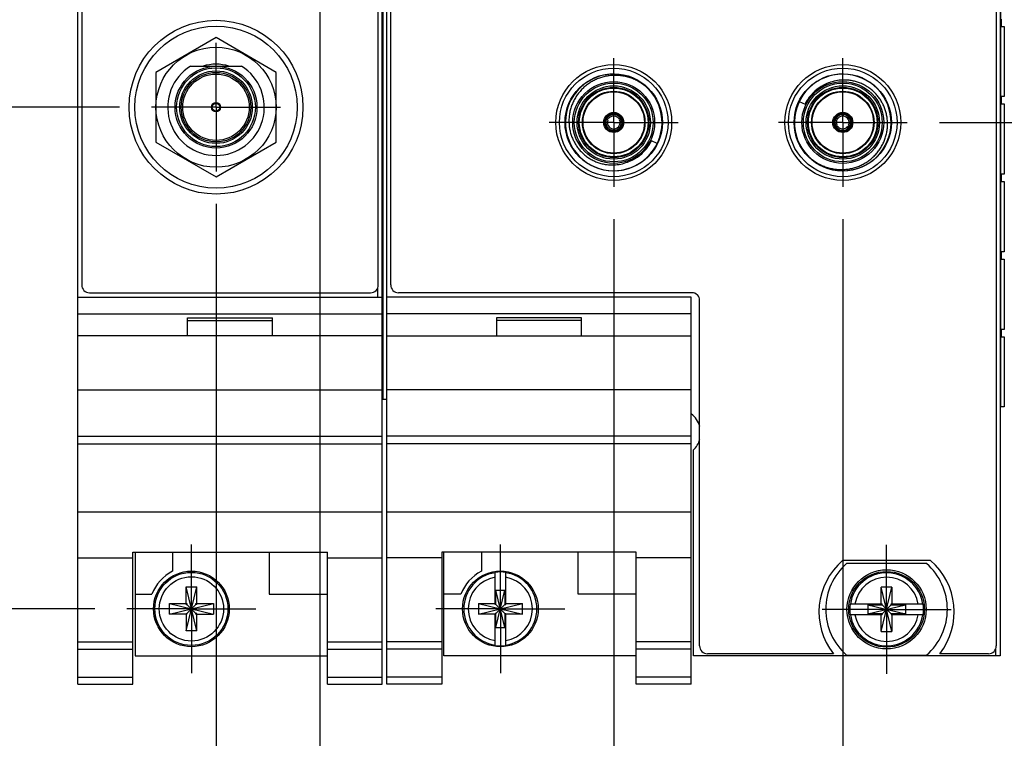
# Model space of a CAD drawing. Header units: inches. Extents: x 0.2 to 16.8, y 0.2 to 10.8.
# Tile 30 of 98: x 6.2 to 8.1, y 4.1 to 5.5. Entities that reach past the tile are written whole.
import ezdxf

# ---------------------------------------------------------------- set-up
doc = ezdxf.new("R2010")
doc.units = ezdxf.units.IN
doc.header["$LTSCALE"] = 0.935
doc.header["$MEASUREMENT"] = 0
doc.linetypes.add('CENTER', pattern=[0.6, 0.375, -0.075, 0.075, -0.075])
doc.layers.get('0').update_dxf_attribs({"linetype": 'CONTINUOUS'})
doc.layers.add('02___PRT_ALL_AXES', color=7, linetype='CONTINUOUS')
doc.layers.add('DIMENSIONS', color=7, linetype='CONTINUOUS')
doc.styles.get("Standard").update_dxf_attribs({"font": 'txt', "width": 0.8})
doc.dimstyles.new('DIMSTYLE_1', dxfattribs={"dimtxt": 0.125, "dimasz": 0.18, "dimexe": 0.125, "dimexo": 0.0625, "dimgap": 0.03125, "dimtad": 0, "dimtih": 1, "dimtoh": 1, "dimlfac": 1.333333, "dimzin": 4, "dimdsep": 46, "dimtxsty": 'STANDARD', "dimblk": '_FILLED', "dimblk1": '_FILLED', "dimblk2": '_FILLED', "dimcen": 0.09, "dimadec": 0, "dimazin": 0, "dimtp": 0.01, "dimtm": 0.01, "dimtfac": 1, "dimtofl": 0, "dimtmove": 0, "dimatfit": 3, "dimldrblk": '_FILLED', "dimfxl": 1, "dimtolj": 1, "dimtzin": 4, "dimarcsym": 0})

# ---------------------------------------------------------------- blocks, each defined once
blk = doc.blocks.new('*D0')
at = {"layer": 'DIMENSIONS', "color": 2, "linetype": 'CONTINUOUS'}
blk.add_line((6.3393, 4.3692), (5.8689, 4.3692), dxfattribs=at)
at = {"layer": 'DIMENSIONS', "color": 2, "linetype": 'CONTINUOUS', "insert": (5.8064, 4.4317), "char_height": 0.125, "width": 1.025, "attachment_point": 3, "line_spacing_factor": 0.9}
blk.add_mtext('5X .00{\\Ftxt.shx;\\W1.000000;\\H0.125000; }[0]', dxfattribs=at)
blk = doc.blocks.new('_FILLED')
at = {"color": 0, "linetype": 'BYBLOCK'}
blk.add_solid([(0, 0), (-1, 0.174), (-1, -0.174)], dxfattribs=at)
blk = doc.blocks.new('*D1')
at = {"layer": 'DIMENSIONS', "color": 2, "linetype": 'CONTINUOUS'}
blk.add_line((6.3871, 5.3437), (5.8689, 5.3437), dxfattribs=at)
at = {"layer": 'DIMENSIONS', "color": 2, "linetype": 'CONTINUOUS', "insert": (5.8064, 5.4062), "char_height": 0.125, "width": 0.925, "attachment_point": 3, "line_spacing_factor": 0.9}
blk.add_mtext('1.30{\\Ftxt.shx;\\W1.000000;\\H0.125000; }[33]', dxfattribs=at)
blk = doc.blocks.new('*D2')
at = {"layer": 'DIMENSIONS', "color": 2, "linetype": 'CONTINUOUS'}
blk.add_line((6.4419, 6.2152), (5.8689, 6.2152), dxfattribs=at)
at = {"layer": 'DIMENSIONS', "color": 2, "linetype": 'CONTINUOUS', "insert": (5.8064, 6.2777), "char_height": 0.125, "width": 1.125, "attachment_point": 3, "line_spacing_factor": 0.9}
blk.add_mtext('2.46{\\Ftxt.shx;\\W1.000000;\\H0.125000; }[62.5]', dxfattribs=at)
blk = doc.blocks.new('*D3')
at = {"layer": 'DIMENSIONS', "color": 2, "linetype": 'CONTINUOUS'}
blk.add_line((7.1594, 6.7991), (5.8689, 6.7991), dxfattribs=at)
at = {"layer": 'DIMENSIONS', "color": 2, "linetype": 'CONTINUOUS', "insert": (5.8064, 6.8616), "char_height": 0.125, "width": 1.125, "attachment_point": 3, "line_spacing_factor": 0.9}
blk.add_mtext('3.24{\\Ftxt.shx;\\W1.000000;\\H0.125000; }[82.3]', dxfattribs=at)
blk = doc.blocks.new('*D4')
at = {"layer": 'DIMENSIONS', "color": 2, "linetype": 'CONTINUOUS'}
blk.add_line((6.3871, 7.1231), (5.8689, 7.1231), dxfattribs=at)
at = {"layer": 'DIMENSIONS', "color": 2, "linetype": 'CONTINUOUS', "insert": (5.8064, 7.1856), "char_height": 0.125, "width": 1.125, "attachment_point": 3, "line_spacing_factor": 0.9}
blk.add_mtext('3.67{\\Ftxt.shx;\\W1.000000;\\H0.125000; }[93.3]', dxfattribs=at)
blk = doc.blocks.new('*D5')
at = {"layer": 'DIMENSIONS', "color": 2, "linetype": 'CONTINUOUS'}
for p, q in [((7.1612, 7.316), (5.8689, 7.316)), ((7.2825, 7.1591), (7.1612, 7.316)), ((7.6042, 7.1591), (7.2825, 7.1591))]:
    blk.add_line(p, q, dxfattribs=at)
at = {"layer": 'DIMENSIONS', "color": 2, "linetype": 'CONTINUOUS', "insert": (5.8064, 7.3785), "char_height": 0.125, "width": 1.125, "attachment_point": 3, "line_spacing_factor": 0.9}
blk.add_mtext('3.72{\\Ftxt.shx;\\W1.000000;\\H0.125000; }[94.5]', dxfattribs=at)
blk = doc.blocks.new('*D6')
at = {"layer": 'DIMENSIONS', "color": 2, "linetype": 'CONTINUOUS'}
blk.add_line((6.3393, 7.9849), (5.8689, 7.9849), dxfattribs=at)
at = {"layer": 'DIMENSIONS', "color": 2, "linetype": 'CONTINUOUS', "insert": (5.8064, 8.0474), "char_height": 0.125, "width": 1.525, "attachment_point": 3, "line_spacing_factor": 0.9}
blk.add_mtext('5X 4.82{\\Ftxt.shx;\\W1.000000;\\H0.125000; }[122.5]', dxfattribs=at)
blk = doc.blocks.new('*D7')
at = {"layer": 'DIMENSIONS', "color": 2, "linetype": 'CONTINUOUS'}
for p, q in [((5.9881, 8.1931), (5.8689, 8.1931)), ((6.1201, 8.0764), (5.9881, 8.1931)), ((6.2439, 8.0764), (6.1201, 8.0764))]:
    blk.add_line(p, q, dxfattribs=at)
at = {"layer": 'DIMENSIONS', "color": 2, "linetype": 'CONTINUOUS', "insert": (5.8064, 8.2556), "char_height": 0.125, "width": 1.225, "attachment_point": 3, "line_spacing_factor": 0.9}
blk.add_mtext('4.94{\\Ftxt.shx;\\W1.000000;\\H0.125000; }[125.6]', dxfattribs=at)
blk = doc.blocks.new('*D14')
at = {"layer": 'DIMENSIONS', "color": 2, "linetype": 'CONTINUOUS'}
for p, q in [((8.643, 5.8091), (8.762, 5.9242)), ((8.762, 5.9242), (9.7437, 5.9242)), ((7.9794, 5.8091), (8.643, 5.8091))]:
    blk.add_line(p, q, dxfattribs=at)
at = {"layer": 'DIMENSIONS', "color": 2, "linetype": 'CONTINUOUS', "insert": (9.8062, 5.9867), "char_height": 0.125, "width": 1.425, "attachment_point": 1, "line_spacing_factor": 0.9}
blk.add_mtext('2X 1.92{\\Ftxt.shx;\\W1.000000;\\H0.125000; }[48.8]', dxfattribs=at)
blk = doc.blocks.new('*D15')
at = {"layer": 'DIMENSIONS', "color": 2, "linetype": 'CONTINUOUS'}
for p, q in [((8.7212, 5.3141), (8.804, 5.4113)), ((8.804, 5.4113), (9.7437, 5.4113)), ((7.9794, 5.3141), (8.7212, 5.3141))]:
    blk.add_line(p, q, dxfattribs=at)
at = {"layer": 'DIMENSIONS', "color": 2, "linetype": 'CONTINUOUS', "insert": (9.8062, 5.4738), "char_height": 0.125, "width": 1.225, "attachment_point": 1, "line_spacing_factor": 0.9}
blk.add_mtext('2X 1.26{\\Ftxt.shx;\\W1.000000;\\H0.125000; }[32]', dxfattribs=at)
blk = doc.blocks.new('*D16')
at = {"layer": 'DIMENSIONS', "color": 2, "linetype": 'CONTINUOUS'}
for p, q in [((8.65, 6.3041), (8.7897, 6.4302)), ((8.7897, 6.4302), (9.7437, 6.4302)), ((7.9794, 6.3041), (8.65, 6.3041))]:
    blk.add_line(p, q, dxfattribs=at)
at = {"layer": 'DIMENSIONS', "color": 2, "linetype": 'CONTINUOUS', "insert": (9.8062, 6.4927), "char_height": 0.125, "width": 1.425, "attachment_point": 1, "line_spacing_factor": 0.9}
blk.add_mtext('2X 2.58{\\Ftxt.shx;\\W1.000000;\\H0.125000; }[65.5]', dxfattribs=at)
blk = doc.blocks.new('*D17')
at = {"layer": 'DIMENSIONS', "color": 2, "linetype": 'CONTINUOUS'}
blk.add_line((6.3871, 5.8162), (5.8689, 5.8162), dxfattribs=at)
at = {"layer": 'DIMENSIONS', "color": 2, "linetype": 'CONTINUOUS', "insert": (5.8064, 5.8787), "char_height": 0.125, "width": 0.925, "attachment_point": 3, "line_spacing_factor": 0.9}
blk.add_mtext('1.93{\\Ftxt.shx;\\W1.000000;\\H0.125000; }[49]', dxfattribs=at)
blk = doc.blocks.new('*D25')
at = {"layer": 'DIMENSIONS', "color": 2, "linetype": 'CONTINUOUS'}
blk.add_line((6.5747, 5.1561), (6.5747, 3.7855), dxfattribs=at)
at = {"layer": 'DIMENSIONS', "color": 2, "linetype": 'CONTINUOUS', "insert": (6.5122, 3.723), "char_height": 0.125, "width": 1.225, "attachment_point": 3, "rotation": 90, "line_spacing_factor": 0.9}
blk.add_mtext('3X .06{\\Ftxt.shx;\\W1.000000;\\H0.125000; }[1.6]', dxfattribs=at)
blk = doc.blocks.new('*D26')
at = {"layer": 'DIMENSIONS', "color": 2, "linetype": 'CONTINUOUS'}
for p, q in [((6.6295, 6.0276), (6.6295, 5.9469)), ((6.6295, 5.9469), (6.7761, 5.7916)), ((6.7761, 5.7916), (6.7761, 3.7855))]:
    blk.add_line(p, q, dxfattribs=at)
at = {"layer": 'DIMENSIONS', "color": 2, "linetype": 'CONTINUOUS', "insert": (6.7136, 3.723), "char_height": 0.125, "width": 0.925, "attachment_point": 3, "rotation": 90, "line_spacing_factor": 0.9}
blk.add_mtext('.14{\\Ftxt.shx;\\W1.000000;\\H0.125000; }[3.5]', dxfattribs=at)
blk = doc.blocks.new('*D27')
at = {"layer": 'DIMENSIONS', "color": 2, "linetype": 'CONTINUOUS'}
blk.add_line((7.347, 5.1265), (7.347, 3.7855), dxfattribs=at)
at = {"layer": 'DIMENSIONS', "color": 2, "linetype": 'CONTINUOUS', "insert": (7.2845, 3.723), "char_height": 0.125, "width": 1.425, "attachment_point": 3, "rotation": 90, "line_spacing_factor": 0.9}
blk.add_mtext('4X 1.09{\\Ftxt.shx;\\W1.000000;\\H0.125000; }[27.8]', dxfattribs=at)
blk = doc.blocks.new('*D28')
at = {"layer": 'DIMENSIONS', "color": 2, "linetype": 'CONTINUOUS'}
blk.add_line((7.7918, 5.1265), (7.7918, 3.7855), dxfattribs=at)
at = {"layer": 'DIMENSIONS', "color": 2, "linetype": 'CONTINUOUS', "insert": (7.7293, 3.723), "char_height": 0.125, "width": 1.425, "attachment_point": 3, "rotation": 90, "line_spacing_factor": 0.9}
blk.add_mtext('4X 1.69{\\Ftxt.shx;\\W1.000000;\\H0.125000; }[42.8]', dxfattribs=at)
blk = doc.blocks.new('*D29')
at = {"layer": 'DIMENSIONS', "color": 2, "linetype": 'CONTINUOUS'}
blk.add_line((8.7004, 6.4878), (8.7004, 3.7855), dxfattribs=at)
at = {"layer": 'DIMENSIONS', "color": 2, "linetype": 'CONTINUOUS', "insert": (8.6379, 3.723), "char_height": 0.125, "width": 1.425, "attachment_point": 3, "rotation": 90, "line_spacing_factor": 0.9}
blk.add_mtext('2X 2.90{\\Ftxt.shx;\\W1.000000;\\H0.125000; }[73.6]', dxfattribs=at)
blk = doc.blocks.new('*D30')
at = {"layer": 'DIMENSIONS', "color": 2, "linetype": 'CONTINUOUS'}
blk.add_line((8.9989, 5.0382), (8.9989, 3.7855), dxfattribs=at)
at = {"layer": 'DIMENSIONS', "color": 2, "linetype": 'CONTINUOUS', "insert": (8.9364, 3.723), "char_height": 0.125, "width": 1.425, "attachment_point": 3, "rotation": 90, "line_spacing_factor": 0.9}
blk.add_mtext('4X 3.30{\\Ftxt.shx;\\W1.000000;\\H0.125000; }[83.7]', dxfattribs=at)

msp = doc.modelspace()

# ---------------------------------------------------------------- linework, layer by layer
at = {"color": 7, "linetype": 'CONTINUOUS'}
for p, q in [((6.3064, 4.223), (6.3064, 8.0764)), ((6.8974, 4.223), (6.8974, 8.0764)), ((6.9064, 4.223), (6.9064, 8.0764)), ((8.0974, 8.0764), (8.0974, 4.2777)), ((6.3139, 8.0509), (6.3139, 4.9984)), ((6.8899, 4.9984), (6.8899, 8.0509)), ((6.9139, 4.9984), (6.9139, 8.0509)), ((8.0899, 8.0509), (8.0899, 4.2972)), ((6.9062, 4.7764), (6.9062, 7.7764)), ((8.0994, 5.515), (8.0994, 5.5007)), ((8.0994, 5.5007), (8.1055, 5.5007)), ((6.5747, 5.4788), (6.4577, 5.4112)), ((6.6917, 5.4112), (6.5747, 5.4788)), ((6.4577, 5.4112), (6.4577, 5.2761)), ((6.5254, 5.4234), (6.624, 5.4234)), ((6.6917, 5.2761), (6.6917, 5.4112)), ((7.7074, 5.355), (7.7185, 5.3496)), ((8.1055, 5.3643), (8.0994, 5.3643)), ((8.0994, 5.3643), (8.0994, 5.35)), ((8.0994, 5.35), (8.1055, 5.35)), ((7.3332, 5.3207), (7.3314, 5.3217)), ((7.3326, 5.3238), (7.3344, 5.3227)), ((7.3356, 5.3189), (7.3332, 5.3207)), ((7.3371, 5.3215), (7.3344, 5.3227)), ((7.3569, 5.3215), (7.3596, 5.3227)), ((7.3584, 5.3189), (7.3608, 5.3207)), ((7.3596, 5.3227), (7.3615, 5.3238)), ((7.3626, 5.3217), (7.3608, 5.3207)), ((7.7906, 5.3293), (7.7903, 5.3263)), ((7.7906, 5.3293), (7.7906, 5.3314)), ((7.793, 5.3314), (7.793, 5.3293)), ((7.7933, 5.3263), (7.793, 5.3293)), ((7.3455, 5.3018), (7.3458, 5.2988)), ((7.3458, 5.2967), (7.3458, 5.2988)), ((7.3482, 5.2988), (7.3485, 5.3018)), ((7.3482, 5.2988), (7.3482, 5.2967)), ((7.7762, 5.3064), (7.778, 5.3075)), ((7.7792, 5.3054), (7.7773, 5.3044)), ((7.7804, 5.3092), (7.778, 5.3075)), ((7.7819, 5.3066), (7.7792, 5.3054)), ((7.8017, 5.3066), (7.8044, 5.3054)), ((7.8032, 5.3092), (7.8056, 5.3075)), ((7.8062, 5.3044), (7.8044, 5.3054)), ((7.8056, 5.3075), (7.8074, 5.3064)), ((7.4314, 5.2731), (7.4203, 5.2785)), ((6.4577, 5.2761), (6.5747, 5.2086)), ((6.5747, 5.2086), (6.6917, 5.2761)), ((8.1055, 5.2136), (8.0994, 5.2136)), ((8.0994, 5.2136), (8.0994, 5.1993)), ((8.0994, 5.1993), (8.1055, 5.1993)), ((8.1055, 5.0628), (8.0994, 5.0628)), ((8.0994, 5.0628), (8.0994, 5.0486)), ((8.0994, 5.0486), (8.1055, 5.0486)), ((6.3064, 4.9745), (6.8974, 4.9745)), ((6.3289, 4.9834), (6.8749, 4.9834)), ((7.4974, 4.9745), (6.9064, 4.9745)), ((7.4989, 4.9834), (6.9289, 4.9834)), ((7.4974, 4.223), (7.4974, 4.9745)), ((7.5139, 4.2972), (7.5139, 4.9684)), ((6.3064, 4.9422), (6.8974, 4.9422)), ((6.5194, 4.8995), (6.5194, 4.9347)), ((6.5194, 4.9347), (6.6844, 4.9347)), ((6.6844, 4.8995), (6.6844, 4.9347)), ((7.4974, 4.9422), (6.9064, 4.9422)), ((7.2844, 4.9347), (7.1194, 4.9347)), ((7.1194, 4.9347), (7.1194, 4.8995)), ((7.2844, 4.8995), (7.2844, 4.9347)), ((6.5194, 4.9295), (6.6844, 4.9295)), ((7.2844, 4.9295), (7.1194, 4.9295)), ((6.8974, 4.8995), (6.3064, 4.8995)), ((6.9064, 4.8995), (7.4974, 4.8995)), ((8.1055, 4.9121), (8.0994, 4.9121)), ((8.0994, 4.9121), (8.0994, 4.8979)), ((8.0994, 4.8979), (8.1055, 4.8979)), ((6.3064, 4.7945), (6.8974, 4.7945)), ((7.4974, 4.7945), (6.9064, 4.7945)), ((6.8974, 4.7764), (6.9062, 4.7764)), ((8.1055, 4.7614), (8.0974, 4.7614)), ((6.3064, 4.7045), (6.8974, 4.7045)), ((7.4974, 4.7045), (6.9064, 4.7045)), ((6.3064, 4.6898), (6.8974, 4.6898)), ((7.4974, 4.6898), (6.9064, 4.6898)), ((7.5019, 4.2777), (7.5019, 4.6779)), ((6.3064, 4.558), (6.8974, 4.558)), ((6.9064, 4.558), (7.4974, 4.558)), ((6.4129, 4.4797), (6.7909, 4.4797)), ((6.4129, 4.223), (6.4129, 4.4797)), ((6.4174, 4.4797), (6.4174, 4.2777)), ((6.4902, 4.4797), (6.4902, 4.4423)), ((6.6777, 4.4797), (6.6777, 4.3977)), ((6.7909, 4.223), (6.7909, 4.4797)), ((7.3909, 4.4797), (7.0129, 4.4797)), ((7.0129, 4.4797), (7.0129, 4.223)), ((7.0174, 4.2777), (7.0174, 4.4797)), ((7.0902, 4.4797), (7.0902, 4.4423)), ((7.2777, 4.3977), (7.2777, 4.4797)), ((7.3909, 4.223), (7.3909, 4.4797)), ((6.3064, 4.4682), (6.4129, 4.4682)), ((6.7909, 4.4682), (6.8974, 4.4682)), ((7.0129, 4.4682), (6.9064, 4.4682)), ((7.4974, 4.4682), (7.3909, 4.4682)), ((7.9622, 4.4629), (7.7916, 4.4629)), ((7.9547, 4.4572), (7.7991, 4.4572)), ((7.1166, 4.378), (7.1166, 4.4402)), ((7.1372, 4.378), (7.1372, 4.4402)), ((6.4174, 4.3977), (6.4503, 4.3977)), ((6.5166, 4.4121), (6.5372, 4.4121)), ((6.5372, 4.3264), (6.5166, 4.4121)), ((6.5166, 4.378), (6.5166, 4.4121)), ((6.5166, 4.3264), (6.5372, 4.4121)), ((6.5372, 4.378), (6.5372, 4.4121)), ((6.6777, 4.3977), (6.7909, 4.3977)), ((7.0503, 4.3977), (7.0174, 4.3977)), ((7.1181, 4.4056), (7.1357, 4.4056)), ((7.1357, 4.3328), (7.1181, 4.4056)), ((7.1181, 4.378), (7.1181, 4.4056)), ((7.1181, 4.3328), (7.1357, 4.4056)), ((7.1357, 4.4056), (7.1357, 4.378)), ((7.3909, 4.3977), (7.2777, 4.3977)), ((7.8872, 4.4112), (7.8666, 4.4112)), ((7.8872, 4.3255), (7.8666, 4.4112)), ((7.8666, 4.3787), (7.8666, 4.4112)), ((7.8666, 4.3255), (7.8872, 4.4112)), ((7.8872, 4.4112), (7.8872, 4.3787)), ((6.4841, 4.3796), (6.5697, 4.3589)), ((6.4841, 4.3796), (6.5181, 4.3796)), ((6.4841, 4.3589), (6.4841, 4.3796)), ((6.4841, 4.3589), (6.5697, 4.3796)), ((6.5181, 4.3796), (6.5181, 4.378)), ((6.5357, 4.3796), (6.5697, 4.3796)), ((6.5357, 4.378), (6.5357, 4.3796)), ((6.5697, 4.3796), (6.5697, 4.3589)), ((7.0841, 4.3796), (7.1166, 4.3796)), ((7.0841, 4.3796), (7.1697, 4.3589)), ((7.0841, 4.3589), (7.1697, 4.3796)), ((7.0841, 4.3796), (7.0841, 4.3589)), ((7.1372, 4.3796), (7.1697, 4.3796)), ((7.1697, 4.3589), (7.1697, 4.3796)), ((7.8059, 4.3787), (7.8681, 4.3787)), ((7.8681, 4.3771), (7.8681, 4.3787)), ((7.8857, 4.3787), (7.9479, 4.3787)), ((7.8857, 4.3771), (7.8857, 4.3787)), ((6.5166, 4.378), (6.5181, 4.378)), ((6.5166, 4.3605), (6.5181, 4.3605)), ((6.5166, 4.3605), (6.5166, 4.3264)), ((6.5181, 4.378), (6.5357, 4.3605)), ((6.5181, 4.3605), (6.5357, 4.378)), ((6.5181, 4.3605), (6.5181, 4.3589)), ((6.5372, 4.378), (6.5357, 4.378)), ((6.5372, 4.3605), (6.5357, 4.3605)), ((6.5357, 4.3589), (6.5357, 4.3605)), ((6.5372, 4.3264), (6.5372, 4.3605)), ((7.1181, 4.378), (7.1166, 4.378)), ((7.1181, 4.3605), (7.1166, 4.3605)), ((7.1166, 4.2983), (7.1166, 4.3605)), ((7.1181, 4.378), (7.1357, 4.3605)), ((7.1181, 4.3605), (7.1357, 4.378)), ((7.1181, 4.3328), (7.1181, 4.3605)), ((7.1357, 4.378), (7.1372, 4.378)), ((7.1357, 4.3605), (7.1372, 4.3605)), ((7.1357, 4.3605), (7.1357, 4.3328)), ((7.1372, 4.2983), (7.1372, 4.3605)), ((7.8405, 4.3771), (7.8681, 4.3771)), ((7.8405, 4.3596), (7.9133, 4.3771)), ((7.8405, 4.3771), (7.9133, 4.3596)), ((7.8405, 4.3771), (7.8405, 4.3596)), ((7.8681, 4.3596), (7.8405, 4.3596)), ((7.8681, 4.3771), (7.8857, 4.3596)), ((7.8681, 4.3596), (7.8857, 4.3771)), ((7.8681, 4.3596), (7.8681, 4.358)), ((7.8857, 4.3771), (7.9133, 4.3771)), ((7.9133, 4.3596), (7.8857, 4.3596)), ((7.8857, 4.3596), (7.8857, 4.358)), ((7.9133, 4.3771), (7.9133, 4.3596)), ((6.5181, 4.3589), (6.4841, 4.3589)), ((6.5357, 4.3589), (6.5697, 4.3589)), ((7.1166, 4.3589), (7.0841, 4.3589)), ((7.1697, 4.3589), (7.1372, 4.3589)), ((7.8059, 4.358), (7.8681, 4.358)), ((7.8666, 4.3255), (7.8666, 4.358)), ((7.8857, 4.358), (7.9479, 4.358)), ((7.8872, 4.358), (7.8872, 4.3255)), ((6.5372, 4.3264), (6.5166, 4.3264)), ((7.1181, 4.3328), (7.1357, 4.3328)), ((7.8666, 4.3255), (7.8872, 4.3255)), ((6.3064, 4.3055), (6.4129, 4.3055)), ((6.7909, 4.3055), (6.8974, 4.3055)), ((7.0129, 4.3055), (6.9064, 4.3055)), ((7.4974, 4.3055), (7.3909, 4.3055)), ((6.3064, 4.2911), (6.4129, 4.2911)), ((6.7909, 4.2911), (6.8974, 4.2911)), ((7.0129, 4.2911), (6.9064, 4.2911)), ((7.4974, 4.2911), (7.3909, 4.2911)), ((6.4174, 4.2777), (6.7909, 4.2777)), ((7.3909, 4.2777), (7.0174, 4.2777)), ((8.0974, 4.2777), (7.5019, 4.2777)), ((7.7736, 4.2822), (7.5289, 4.2822)), ((7.7991, 4.2795), (7.9547, 4.2795)), ((8.0749, 4.2822), (7.9802, 4.2822)), ((6.3064, 4.2364), (6.4129, 4.2364)), ((6.7909, 4.2364), (6.8974, 4.2364)), ((7.0129, 4.2364), (6.9064, 4.2364)), ((7.4974, 4.2364), (7.3909, 4.2364)), ((6.3064, 4.223), (6.4129, 4.223)), ((6.7909, 4.223), (6.8974, 4.223)), ((7.0129, 4.223), (6.9064, 4.223)), ((7.4974, 4.223), (7.3909, 4.223))]:
    msp.add_line(p, q, dxfattribs=at)
at = {"color": 9, "linetype": 'CONTINUOUS'}
for p, q in [((6.8996, 4.7764), (6.8996, 7.7764)), ((6.9061, 4.7764), (6.9061, 7.7764)), ((8.0989, 4.7614), (8.0989, 7.7614)), ((8.1054, 5.5007), (8.1054, 5.3643)), ((8.1054, 5.35), (8.1054, 5.2136)), ((8.1054, 5.1993), (8.1054, 5.0628)), ((8.1054, 5.0486), (8.1054, 4.9121)), ((6.8884, 4.9919), (6.8884, 4.9745)), ((8.1054, 4.8979), (8.1054, 4.7614)), ((8.0884, 4.2906), (8.0884, 4.2777))]:
    msp.add_line(p, q, dxfattribs=at)
at = {"color": 7, "linetype": 'CONTINUOUS'}
for centre, radius in [((6.5747, 5.3437), 0.1688), ((6.5747, 5.3437), 0.1575), ((6.5747, 5.3437), 0.1166), ((6.5747, 5.3437), 0.0795), ((6.5747, 5.3437), 0.0675), ((7.347, 5.3141), 0.1125), ((7.347, 5.3141), 0.1055), ((7.7918, 5.3141), 0.1125), ((7.7918, 5.3141), 0.1055), ((7.347, 5.3141), 0.0795), ((7.7918, 5.3141), 0.0795), ((7.347, 5.3141), 0.0683), ((7.347, 5.3141), 0.0607), ((7.347, 5.3141), 0.0596), ((7.7918, 5.3141), 0.0683), ((7.7918, 5.3141), 0.0607), ((7.7918, 5.3141), 0.0596), ((6.5747, 5.3437), 0.009), ((6.5747, 5.3437), 0.0075), ((7.347, 5.3141), 0.0195), ((7.7918, 5.3141), 0.0195), ((6.5269, 4.3692), 0.0735), ((7.1269, 4.3692), 0.0735), ((7.8769, 4.3683), 0.0769), ((7.8769, 4.3683), 0.0735)]:
    msp.add_circle(centre, radius, dxfattribs=at)
at = {"color": 9, "linetype": 'CONTINUOUS'}
for centre, radius in [((6.5747, 5.3437), 0.0765), ((6.5747, 5.3437), 0.0705), ((6.5747, 5.3437), 0.0645), ((7.347, 5.3141), 0.0945), ((7.7918, 5.3141), 0.0945), ((7.347, 5.3141), 0.0765), ((7.347, 5.3141), 0.0712), ((7.347, 5.3141), 0.0668), ((7.7918, 5.3141), 0.0765), ((7.7918, 5.3141), 0.0712), ((7.7918, 5.3141), 0.0668), ((6.5269, 4.3692), 0.071), ((6.5269, 4.3692), 0.0624)]:
    msp.add_circle(centre, radius, dxfattribs=at)
at = {"color": 7, "linetype": 'CONTINUOUS'}
for centre, radius, start, end in [((6.5747, 5.3437), 0.0938, 121.723, 58.277), ((6.5747, 5.3437), 0.0836, 72.4753, 107.5247), ((7.347, 5.3141), 0.0938, 44.264, 43.8775), ((7.7918, 5.3141), 0.0938, 224.264, 223.8775), ((7.7946, 5.3148), 0.0818, 91.9694, 111.2429), ((7.7964, 5.31), 0.0868, 111.2197, 139.1168), ((7.347, 5.3141), 0.0186, 161.0226, 258.9774), ((7.347, 5.3141), 0.0184, 138.9774, 161.0226), ((7.347, 5.3141), 0.0174, 153.8689, 266.1311), ((7.347, 5.3141), 0.0153, 154.4295, 265.5705), ((7.347, 5.3141), 0.0174, 33.8689, 146.1311), ((7.347, 5.3141), 0.0186, 41.0226, 138.9774), ((7.347, 5.3141), 0.0146, 145.0929, 154.9072), ((7.347, 5.3141), 0.0153, 34.4295, 145.5705), ((7.347, 5.3141), 0.0124, 156.8708, 263.1292), ((7.347, 5.3141), 0.0124, 36.8708, 143.1292), ((7.347, 5.3141), 0.0174, 273.8689, 26.1311), ((7.347, 5.3141), 0.0153, 274.4295, 25.5705), ((7.347, 5.3141), 0.0124, 276.8708, 23.1292), ((7.347, 5.3141), 0.0186, 281.0226, 18.9774), ((7.347, 5.3141), 0.0146, 25.0928, 34.9071), ((7.347, 5.3141), 0.0184, 18.9774, 41.0226), ((7.7918, 5.3141), 0.0186, 101.0226, 198.9774), ((7.7918, 5.3141), 0.0174, 93.8689, 206.1311), ((7.7918, 5.3141), 0.0153, 94.4295, 205.5705), ((7.7918, 5.3141), 0.0124, 96.8708, 203.1292), ((7.7918, 5.3141), 0.0184, 78.9774, 101.0226), ((7.7918, 5.3141), 0.0146, 85.1051, 94.8949), ((7.7918, 5.3141), 0.0174, 333.8689, 86.1311), ((7.7918, 5.3141), 0.0153, 334.4295, 85.5705), ((7.7918, 5.3141), 0.0124, 336.8708, 83.1292), ((7.7918, 5.3141), 0.0186, 341.0226, 78.9774), ((7.347, 5.3141), 0.0146, 265.1051, 274.8949), ((7.7918, 5.3141), 0.0184, 198.9774, 221.0226), ((7.7918, 5.3141), 0.0174, 213.8689, 326.1311), ((7.7918, 5.3141), 0.0186, 221.0226, 318.9774), ((7.7918, 5.3141), 0.0146, 205.0928, 214.9071), ((7.7918, 5.3141), 0.0153, 214.4295, 325.5705), ((7.7918, 5.3141), 0.0124, 216.8708, 323.1292), ((7.7918, 5.3141), 0.0146, 325.0929, 334.9072), ((7.7918, 5.3141), 0.0184, 318.9774, 341.0226), ((7.347, 5.3141), 0.0184, 258.9774, 281.0226), ((7.3442, 5.3134), 0.0818, 271.9694, 291.2429), ((6.3289, 4.9984), 0.015, 180, 270), ((6.8749, 4.9984), 0.015, 270, 360), ((6.9289, 4.9984), 0.015, 180, 270), ((7.4989, 4.9684), 0.015, 0, 90), ((7.4688, 4.711), 0.0469, 15.6119, 52.2963), ((7.4688, 4.711), 0.0469, 315, 344.3881), ((7.8769, 4.3632), 0.1313, 130.5358, 218.1078), ((7.8769, 4.3683), 0.1181, 131.203, 228.797), ((7.8769, 4.3683), 0.1181, 311.203, 48.797), ((7.8769, 4.3632), 0.1313, 321.8922, 49.4642), ((6.5269, 4.3692), 0.0818, 116.7143, 159.5968), ((7.1269, 4.3692), 0.0818, 116.7143, 159.5968), ((7.1269, 4.3692), 0.0717, 81.7166, 98.2834), ((7.8769, 4.3683), 0.0717, 171.7166, 188.2834), ((7.8769, 4.3683), 0.0717, 351.7166, 8.2834), ((7.1269, 4.3692), 0.0717, 261.7166, 278.2834), ((7.5289, 4.2972), 0.015, 180, 270), ((8.0749, 4.2972), 0.015, 270, 360)]:
    msp.add_arc(centre, radius, start, end, dxfattribs=at)
at = {"color": 9, "linetype": 'CONTINUOUS'}
for centre, radius, start, end in [((7.7921, 5.3135), 0.0821, 109.8193, 139.0186), ((7.7915, 5.3143), 0.0811, 139.1467, 154.197), ((7.3473, 5.3138), 0.0811, 319.1528, 334.197), ((7.3467, 5.3146), 0.0821, 289.8198, 319.0247), ((7.1269, 4.3692), 0.071, 98.3637, 261.6363), ((7.1269, 4.3692), 0.071, 278.3637, 81.6363), ((7.8769, 4.3683), 0.071, 8.3637, 171.6363), ((7.1269, 4.3692), 0.0624, 99.5336, 260.4664), ((7.1269, 4.3692), 0.0624, 279.5336, 80.4664), ((7.8769, 4.3683), 0.0624, 9.5336, 170.4664), ((7.8769, 4.3683), 0.071, 188.3637, 351.6363), ((7.8769, 4.3683), 0.0624, 189.5336, 350.4664)]:
    msp.add_arc(centre, radius, start, end, dxfattribs=at)
at = {"color": 7, "linetype": 'CONTINUOUS'}
for points, knots in [([(7.347, 5.4055), (7.3456, 5.4054), (7.3426, 5.4053), (7.3383, 5.4048), (7.334, 5.4042), (7.3297, 5.4033), (7.3254, 5.4022), (7.3198, 5.4005), (7.3144, 5.3984), (7.3091, 5.3959), (7.3039, 5.3932), (7.2978, 5.3893), (7.2908, 5.3839), (7.2845, 5.3779), (7.2797, 5.3723), (7.2762, 5.3676), (7.2737, 5.364), (7.2715, 5.3603), (7.2687, 5.3551), (7.2658, 5.3484), (7.263, 5.3401), (7.2611, 5.3315), (7.2601, 5.3228), (7.26, 5.317), (7.2601, 5.3141)], [0, 0, 0, 0, 0.031255, 0.062513, 0.093768, 0.125024, 0.156281, 0.187537, 0.250031, 0.281288, 0.312544, 0.375037, 0.43753, 0.500023, 0.562517, 0.593773, 0.625029, 0.656285, 0.68754, 0.750032, 0.812524, 0.875017, 0.937508, 1, 1, 1, 1]), ([(7.4145, 5.3791), (7.4134, 5.3802), (7.4117, 5.3818), (7.4094, 5.3838), (7.4076, 5.3853), (7.4057, 5.3867), (7.4039, 5.3881), (7.402, 5.3894), (7.3994, 5.3911), (7.3961, 5.3931), (7.3906, 5.3961), (7.3849, 5.3987), (7.3791, 5.4008), (7.3747, 5.4022), (7.3701, 5.4033), (7.3656, 5.4042), (7.3617, 5.4048), (7.3586, 5.4051), (7.3563, 5.4053), (7.354, 5.4055), (7.3509, 5.4056), (7.3486, 5.4055), (7.347, 5.4055)], [0, 0, 0, 0, 0.0625, 0.093755, 0.125009, 0.156261, 0.187513, 0.218766, 0.250019, 0.31252, 0.37502, 0.499983, 0.562484, 0.624985, 0.687486, 0.749988, 0.812489, 0.843741, 0.874993, 0.906246, 0.937501, 1, 1, 1, 1]), ([(7.8787, 5.3141), (7.8786, 5.3168), (7.8782, 5.3224), (7.8767, 5.3306), (7.8745, 5.3386), (7.8714, 5.3463), (7.8683, 5.3525), (7.8655, 5.3573), (7.8624, 5.3619), (7.8581, 5.3674), (7.8524, 5.3734), (7.8461, 5.3789), (7.8393, 5.3837), (7.8333, 5.3871), (7.8282, 5.3895), (7.8244, 5.391), (7.8205, 5.3924), (7.8152, 5.394), (7.8097, 5.3952), (7.8042, 5.396), (7.8001, 5.3964), (7.7959, 5.3965), (7.7932, 5.3965), (7.7918, 5.3965)], [0, 0, 0, 0, 0.062495, 0.12499, 0.187485, 0.249981, 0.312476, 0.343733, 0.374989, 0.437483, 0.499976, 0.56247, 0.624965, 0.687458, 0.718715, 0.749971, 0.781227, 0.812483, 0.874975, 0.906231, 0.937487, 0.968745, 1, 1, 1, 1]), ([(7.7308, 5.3669), (7.7302, 5.3662), (7.729, 5.3648), (7.7274, 5.3628), (7.7258, 5.3606), (7.7246, 5.3588), (7.7236, 5.3574), (7.7229, 5.3562), (7.7221, 5.3551), (7.7212, 5.3536), (7.72, 5.3518), (7.719, 5.3503), (7.7185, 5.3496)], [0, 0, 0, 0, 0.125072, 0.250137, 0.375199, 0.50026, 0.562786, 0.625309, 0.687828, 0.750335, 0.875277, 1, 1, 1, 1]), ([(7.3314, 5.3217), (7.3313, 5.3217), (7.3311, 5.3215), (7.3309, 5.3214), (7.3307, 5.3212), (7.3306, 5.3211), (7.3305, 5.3211), (7.3304, 5.321), (7.3302, 5.3209), (7.3301, 5.3208), (7.33, 5.3207), (7.3299, 5.3205), (7.3298, 5.3204), (7.3297, 5.3203), (7.3296, 5.3202), (7.3296, 5.3201), (7.3295, 5.3201)], [0, 0, 0, 0, 0.128526, 0.256426, 0.320568, 0.385063, 0.449762, 0.514132, 0.577661, 0.639956, 0.700834, 0.760588, 0.819914, 0.879239, 0.938993, 1, 1, 1, 1]), ([(7.3331, 5.3262), (7.333, 5.3262), (7.333, 5.3261), (7.333, 5.3259), (7.3329, 5.3258), (7.3329, 5.3256), (7.3328, 5.3255), (7.3328, 5.3253), (7.3327, 5.3252), (7.3327, 5.325), (7.3327, 5.3249), (7.3327, 5.3247), (7.3327, 5.3246), (7.3326, 5.3243), (7.3326, 5.3241), (7.3326, 5.3239), (7.3326, 5.3238)], [0, 0, 0, 0, 0.061011, 0.12077, 0.180099, 0.239428, 0.299181, 0.360054, 0.422341, 0.485863, 0.550227, 0.614925, 0.679422, 0.743567, 0.871472, 1, 1, 1, 1]), ([(7.3615, 5.3238), (7.3615, 5.3239), (7.3614, 5.3241), (7.3614, 5.3243), (7.3614, 5.3246), (7.3614, 5.3247), (7.3613, 5.3249), (7.3613, 5.325), (7.3613, 5.3252), (7.3613, 5.3253), (7.3612, 5.3255), (7.3612, 5.3256), (7.3611, 5.3258), (7.3611, 5.3259), (7.361, 5.3261), (7.361, 5.3262), (7.361, 5.3262)], [0, 0, 0, 0, 0.128528, 0.256432, 0.320576, 0.385073, 0.449771, 0.514136, 0.577659, 0.639948, 0.700822, 0.760575, 0.819903, 0.879232, 0.93899, 1, 1, 1, 1]), ([(7.3645, 5.3201), (7.3645, 5.3201), (7.3644, 5.3202), (7.3643, 5.3203), (7.3642, 5.3204), (7.3641, 5.3205), (7.364, 5.3207), (7.3639, 5.3208), (7.3638, 5.3209), (7.3637, 5.321), (7.3636, 5.3211), (7.3634, 5.3211), (7.3633, 5.3212), (7.3631, 5.3214), (7.3629, 5.3215), (7.3627, 5.3217), (7.3626, 5.3217)], [0, 0, 0, 0, 0.061008, 0.120762, 0.180089, 0.239415, 0.299169, 0.360046, 0.42234, 0.485868, 0.550236, 0.614935, 0.67943, 0.743573, 0.871474, 1, 1, 1, 1]), ([(7.7906, 5.3314), (7.7905, 5.3315), (7.7903, 5.3316), (7.7901, 5.3317), (7.7899, 5.3317), (7.7897, 5.3318), (7.7896, 5.3319), (7.7894, 5.3319), (7.7893, 5.332), (7.7891, 5.3321), (7.789, 5.3321), (7.7888, 5.3321), (7.7887, 5.3321), (7.7885, 5.3322), (7.7884, 5.3322), (7.7883, 5.3322), (7.7882, 5.3322)], [0, 0, 0, 0, 0.128528, 0.256432, 0.320576, 0.385073, 0.449771, 0.514136, 0.577659, 0.639948, 0.700822, 0.760575, 0.819903, 0.879232, 0.93899, 1, 1, 1, 1]), ([(7.7953, 5.3322), (7.7953, 5.3322), (7.7952, 5.3322), (7.795, 5.3322), (7.7949, 5.3321), (7.7947, 5.3321), (7.7946, 5.3321), (7.7944, 5.3321), (7.7943, 5.332), (7.7941, 5.3319), (7.794, 5.3319), (7.7938, 5.3318), (7.7937, 5.3317), (7.7935, 5.3317), (7.7933, 5.3316), (7.7931, 5.3315), (7.793, 5.3314)], [0, 0, 0, 0, 0.061011, 0.12077, 0.180099, 0.239428, 0.299181, 0.360054, 0.422341, 0.485863, 0.550227, 0.614925, 0.679422, 0.743567, 0.871472, 1, 1, 1, 1]), ([(7.2601, 5.3141), (7.2602, 5.3113), (7.2606, 5.3058), (7.2621, 5.2976), (7.2644, 5.2895), (7.2674, 5.2818), (7.2705, 5.2756), (7.2733, 5.2708), (7.2764, 5.2662), (7.2807, 5.2607), (7.2864, 5.2547), (7.2927, 5.2493), (7.2995, 5.2444), (7.3056, 5.241), (7.3106, 5.2387), (7.3144, 5.2371), (7.3183, 5.2357), (7.3236, 5.2341), (7.3291, 5.2329), (7.3346, 5.2321), (7.3387, 5.2317), (7.3429, 5.2316), (7.3456, 5.2316), (7.347, 5.2316)], [0, 0, 0, 0, 0.062495, 0.12499, 0.187485, 0.249981, 0.312476, 0.343733, 0.374989, 0.437483, 0.499976, 0.56247, 0.624965, 0.687458, 0.718715, 0.749971, 0.781227, 0.812483, 0.874975, 0.906231, 0.937487, 0.968745, 1, 1, 1, 1]), ([(7.3435, 5.2959), (7.3435, 5.2959), (7.3436, 5.2959), (7.3438, 5.296), (7.3439, 5.296), (7.3441, 5.296), (7.3442, 5.296), (7.3444, 5.2961), (7.3445, 5.2961), (7.3447, 5.2962), (7.3448, 5.2962), (7.345, 5.2963), (7.3451, 5.2964), (7.3453, 5.2965), (7.3456, 5.2966), (7.3457, 5.2966), (7.3458, 5.2967)], [0, 0, 0, 0, 0.061011, 0.12077, 0.180099, 0.239428, 0.299181, 0.360054, 0.422341, 0.485863, 0.550227, 0.614925, 0.679422, 0.743567, 0.871472, 1, 1, 1, 1]), ([(7.3482, 5.2967), (7.3483, 5.2966), (7.3485, 5.2966), (7.3487, 5.2965), (7.3489, 5.2964), (7.3491, 5.2963), (7.3492, 5.2962), (7.3494, 5.2962), (7.3495, 5.2961), (7.3497, 5.2961), (7.3498, 5.296), (7.35, 5.296), (7.3501, 5.296), (7.3503, 5.296), (7.3504, 5.2959), (7.3505, 5.2959), (7.3506, 5.2959)], [0, 0, 0, 0, 0.128528, 0.256432, 0.320576, 0.385073, 0.449771, 0.514136, 0.577659, 0.639948, 0.700822, 0.760575, 0.819903, 0.879232, 0.93899, 1, 1, 1, 1]), ([(7.7743, 5.308), (7.7743, 5.308), (7.7744, 5.3079), (7.7745, 5.3078), (7.7746, 5.3077), (7.7747, 5.3076), (7.7748, 5.3075), (7.7749, 5.3074), (7.775, 5.3072), (7.7751, 5.3072), (7.7753, 5.3071), (7.7754, 5.307), (7.7755, 5.3069), (7.7757, 5.3067), (7.7759, 5.3066), (7.7761, 5.3065), (7.7762, 5.3064)], [0, 0, 0, 0, 0.061008, 0.120762, 0.180089, 0.239415, 0.299169, 0.360046, 0.42234, 0.485868, 0.550236, 0.614935, 0.67943, 0.743573, 0.871474, 1, 1, 1, 1]), ([(7.7773, 5.3044), (7.7773, 5.3042), (7.7774, 5.304), (7.7774, 5.3038), (7.7774, 5.3036), (7.7774, 5.3034), (7.7775, 5.3032), (7.7775, 5.3031), (7.7775, 5.3029), (7.7775, 5.3028), (7.7776, 5.3026), (7.7776, 5.3025), (7.7777, 5.3023), (7.7777, 5.3022), (7.7778, 5.3021), (7.7778, 5.302), (7.7778, 5.3019)], [0, 0, 0, 0, 0.128528, 0.256432, 0.320576, 0.385073, 0.449771, 0.514136, 0.577659, 0.639948, 0.700822, 0.760575, 0.819903, 0.879232, 0.93899, 1, 1, 1, 1]), ([(7.7918, 5.2226), (7.7932, 5.2227), (7.7962, 5.2228), (7.8005, 5.2233), (7.8049, 5.2239), (7.8091, 5.2248), (7.8134, 5.2259), (7.819, 5.2276), (7.8244, 5.2297), (7.8297, 5.2322), (7.8349, 5.2349), (7.841, 5.2388), (7.848, 5.2442), (7.8543, 5.2503), (7.8591, 5.2558), (7.8626, 5.2605), (7.8651, 5.2641), (7.8673, 5.2679), (7.8701, 5.273), (7.873, 5.2797), (7.8758, 5.288), (7.8777, 5.2966), (7.8787, 5.3053), (7.8788, 5.3111), (7.8787, 5.3141)], [0, 0, 0, 0, 0.031255, 0.062513, 0.093768, 0.125024, 0.156281, 0.187537, 0.250031, 0.281288, 0.312544, 0.375037, 0.43753, 0.500023, 0.562517, 0.593773, 0.625029, 0.656285, 0.68754, 0.750032, 0.812524, 0.875017, 0.937508, 1, 1, 1, 1]), ([(7.8058, 5.3019), (7.8058, 5.302), (7.8058, 5.3021), (7.8058, 5.3022), (7.8059, 5.3023), (7.806, 5.3025), (7.806, 5.3026), (7.806, 5.3028), (7.8061, 5.3029), (7.8061, 5.3031), (7.8061, 5.3032), (7.8061, 5.3034), (7.8061, 5.3036), (7.8062, 5.3038), (7.8062, 5.304), (7.8062, 5.3042), (7.8062, 5.3044)], [0, 0, 0, 0, 0.061011, 0.12077, 0.180099, 0.239428, 0.299181, 0.360054, 0.422341, 0.485863, 0.550227, 0.614925, 0.679422, 0.743567, 0.871472, 1, 1, 1, 1]), ([(7.8074, 5.3064), (7.8075, 5.3065), (7.8077, 5.3066), (7.8079, 5.3067), (7.8081, 5.3069), (7.8082, 5.307), (7.8083, 5.3071), (7.8085, 5.3072), (7.8086, 5.3072), (7.8087, 5.3074), (7.8088, 5.3075), (7.8089, 5.3076), (7.809, 5.3077), (7.8091, 5.3078), (7.8092, 5.3079), (7.8093, 5.308), (7.8093, 5.308)], [0, 0, 0, 0, 0.128526, 0.256426, 0.320568, 0.385063, 0.449762, 0.514132, 0.577661, 0.639956, 0.700834, 0.760588, 0.819914, 0.879239, 0.938993, 1, 1, 1, 1]), ([(7.4081, 5.2613), (7.4086, 5.2619), (7.4098, 5.2633), (7.4114, 5.2653), (7.413, 5.2675), (7.4143, 5.2693), (7.4152, 5.2708), (7.416, 5.2719), (7.4167, 5.273), (7.4174, 5.2741), (7.4181, 5.2752), (7.4191, 5.2767), (7.4198, 5.2778), (7.4203, 5.2785)], [0, 0, 0, 0, 0.125073, 0.250138, 0.375199, 0.50026, 0.562786, 0.62531, 0.687828, 0.750335, 0.812821, 0.875277, 1, 1, 1, 1]), ([(7.3738, 5.2371), (7.3755, 5.2378), (7.3787, 5.2392), (7.3835, 5.2415), (7.388, 5.2441), (7.3925, 5.2471), (7.3967, 5.2502), (7.4007, 5.2537), (7.4045, 5.2573), (7.4069, 5.2599), (7.4081, 5.2613)], [0, 0, 0, 0, 0.124986, 0.249979, 0.374975, 0.499976, 0.624979, 0.749986, 0.874994, 1, 1, 1, 1]), ([(7.7243, 5.249), (7.7254, 5.2479), (7.7271, 5.2464), (7.7294, 5.2443), (7.7312, 5.2429), (7.7331, 5.2414), (7.7349, 5.24), (7.7368, 5.2387), (7.7394, 5.237), (7.7427, 5.235), (7.7482, 5.232), (7.7539, 5.2294), (7.7597, 5.2273), (7.7642, 5.2259), (7.7687, 5.2248), (7.7732, 5.2239), (7.7771, 5.2233), (7.7802, 5.223), (7.7825, 5.2228), (7.7848, 5.2227), (7.7879, 5.2226), (7.7902, 5.2226), (7.7918, 5.2226)], [0, 0, 0, 0, 0.0625, 0.093755, 0.125009, 0.156261, 0.187513, 0.218766, 0.250019, 0.31252, 0.37502, 0.499983, 0.562484, 0.624985, 0.687486, 0.749988, 0.812489, 0.843741, 0.874993, 0.906246, 0.937501, 1, 1, 1, 1])]:
    msp.add_open_spline(points, degree=3, knots=knots, dxfattribs=at)
at = {"layer": '02___PRT_ALL_AXES', "color": 7, "linetype": 'CENTER'}
for p, q in [((6.5747, 5.3437), (6.5747, 5.4688)), ((7.347, 5.3141), (7.347, 5.4391)), ((7.7918, 5.3141), (7.7918, 5.4391)), ((6.5747, 5.3437), (6.4496, 5.3437)), ((6.5747, 5.3437), (6.5747, 5.2186)), ((6.5747, 5.3437), (6.6998, 5.3437)), ((7.347, 5.3141), (7.2219, 5.3141)), ((7.347, 5.3141), (7.4721, 5.3141)), ((7.347, 5.3141), (7.347, 5.189)), ((7.7918, 5.3141), (7.6667, 5.3141)), ((7.7918, 5.3141), (7.9169, 5.3141)), ((7.7918, 5.3141), (7.7918, 5.189)), ((6.5269, 4.3692), (6.5269, 4.4943)), ((7.1269, 4.3692), (7.1269, 4.4943)), ((7.8769, 4.3683), (7.8769, 4.4934)), ((6.5269, 4.3692), (6.4018, 4.3692)), ((6.5269, 4.3692), (6.652, 4.3692)), ((6.5269, 4.3692), (6.5269, 4.2442)), ((7.1269, 4.3692), (7.0018, 4.3692)), ((7.1269, 4.3692), (7.252, 4.3692)), ((7.1269, 4.3692), (7.1269, 4.2442)), ((7.8769, 4.3683), (7.7518, 4.3683)), ((7.8769, 4.3683), (8.002, 4.3683)), ((7.8769, 4.3683), (7.8769, 4.2433))]:
    msp.add_line(p, q, dxfattribs=at)

# ---------------------------------------------------------------- dimensions: what is measured, and where the dimension line sits
at = {"layer": 'DIMENSIONS', "color": 2, "linetype": 'CONTINUOUS'}
for feature_location, offset, origin, picture, middle in [((6.2439, 8.0764), (-0.375, 0.1167), (6.3064, 4.3692), '*D7', (5.1939, 8.1931)), ((7.6042, 7.1591), (-1.7353, 0.157), (7.6667, 4.3692), '*D5', (5.2439, 7.316)), ((6.3871, 7.1231), (-0.5182, 0), (6.4496, 4.3692), '*D4', (5.2439, 7.1231)), ((7.1594, 6.7991), (-1.2905, 0), (7.2219, 4.3692), '*D3', (5.2439, 6.7991)), ((6.4419, 6.2152), (-0.573, 0), (6.5044, 4.3692), '*D2', (5.2439, 6.2152)), ((6.6295, 6.0276), (0.1466, -2.2421), (6.5269, 6.0901), '*D26', (6.7761, 3.2605)), ((6.3871, 5.8162), (-0.5182, 0), (6.4496, 4.3692), '*D17', (5.3439, 5.8162)), ((6.3871, 5.3437), (-0.5182, 0), (6.4496, 4.3692), '*D1', (5.3439, 5.3437))]:
    dim = msp.add_ordinate_dim(feature_location=feature_location, offset=offset, dtype=0, origin=origin, dimstyle='DIMSTYLE_1', dxfattribs=at)
    dim.commit()
    dim.dimension.update_dxf_attribs({"geometry": picture, "text_midpoint": middle})
for feature_location, offset, dtype, origin, text, picture, middle in [((6.3393, 7.9849), (-0.4704, 0), 0, (6.4018, 4.3692), '5X <>', '*D6', (5.0439, 7.9849)), ((8.7004, 6.4878), (0, -2.7024), 1, (6.5269, 6.5503), '2X <>', '*D29', (8.7004, 3.0105)), ((7.9794, 6.3041), (1.7643, 0.1261), 0, (7.9169, 4.3692), '2X <>', '*D16', (10.5187, 6.4302)), ((7.9794, 5.8091), (1.7643, 0.1151), 0, (7.9169, 4.3692), '2X <>', '*D14', (10.5187, 5.9242)), ((7.9794, 5.3141), (1.7643, 0.0973), 0, (7.9169, 4.3692), '2X <>', '*D15', (10.4187, 5.4113)), ((6.5747, 5.1561), (0, -1.3706), 1, (6.5269, 5.2186), '3X <>', '*D25', (6.5747, 3.1105)), ((7.347, 5.1265), (0, -1.341), 1, (6.5269, 5.189), '4X <>', '*D27', (7.347, 3.0105)), ((7.7918, 5.1265), (0, -1.341), 1, (6.5269, 5.189), '4X <>', '*D28', (7.7918, 3.0105)), ((8.9989, 5.0382), (0, -1.2527), 1, (6.5269, 5.1007), '4X <>', '*D30', (8.9989, 3.0105)), ((6.3393285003, 4.3692414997), (-0.470425, 0), 0, (6.4018285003, 4.3692414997), '5X <>', '*D0', (5.2939035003, 4.3692414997))]:
    dim = msp.add_ordinate_dim(feature_location=feature_location, offset=offset, dtype=dtype, origin=origin, text=text, dimstyle='DIMSTYLE_1', dxfattribs=at)
    dim.commit()
    dim.dimension.update_dxf_attribs({"geometry": picture, "text_midpoint": middle})

doc.saveas('drawing.dxf')
